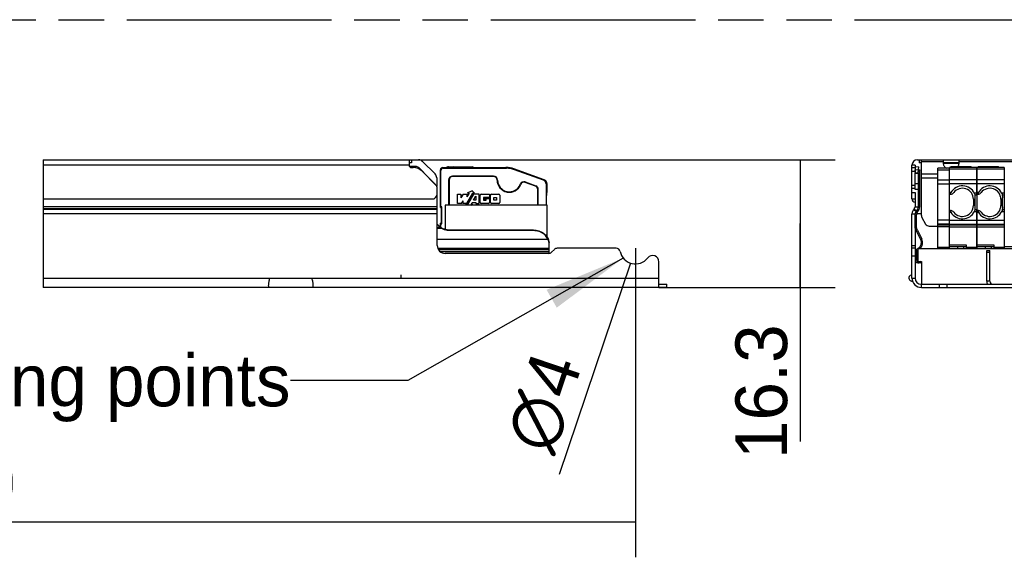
# Model space of a CAD drawing. Header units: millimetres. Extents: x 0 to 210, y 0 to 297.
# Tile 18 of 47: x 92 to 134, y 160 to 183. Entities that reach past the tile are written whole.
import ezdxf
from ezdxf.enums import TextEntityAlignment as Align

# ---------------------------------------------------------------- set-up
doc = ezdxf.new("R2010")
doc.units = ezdxf.units.MM
doc.header["$LTSCALE"] = 19.36
doc.linetypes.add('PHANTOM', pattern=[0.8, 0.45, -0.05, 0.1, -0.05, 0.1, -0.05])
doc.layers.get('0').update_dxf_attribs({"linetype": 'CONTINUOUS'})
for name, color, linetype in [('DEFAULT_3', 7, 'PHANTOM'), ('Z_DIM_2D', 7, 'CONTINUOUS'), ('Z_NOTICE', 7, 'CONTINUOUS')]:
    doc.layers.add(name, color=color, linetype=linetype)
doc.styles.get("Standard").update_dxf_attribs({"font": 'txt', "width": 0.7})
doc.styles.add('TEXTSTYLE_3', font='tridonic-metric-print-light.otf')
doc.styles.add('TEXTSTYLE_4', font='gdt', dxfattribs={"width": 0.7})
doc.dimstyles.new('DIMSTYLE_2', dxfattribs={"dimtxt": 2.2, "dimasz": 3.5, "dimexe": 1.5, "dimexo": 0, "dimgap": 0.55, "dimtad": 1, "dimdec": 4, "dimlfac": 3, "dimdsep": 46, "dimtxsty": 'TEXTSTYLE_3', "dimblk": '_FILLED', "dimblk1": '_FILLED', "dimblk2": '_FILLED', "dimcen": 0.09, "dimclrt": 5, "dimadec": 4, "dimazin": 2, "dimtp": 0.5, "dimtm": 0.5, "dimtfac": 1, "dimtdec": 4, "dimtofl": 0, "dimtmove": 0, "dimatfit": 3, "dimldrblk": '_FILLED', "dimfxl": 0, "dimtolj": 1, "dimarcsym": 0})
doc.dimstyles.new('DIMSTYLE_4', dxfattribs={"dimtxt": 2.2, "dimasz": 3.5, "dimexe": 1.5, "dimexo": 0, "dimgap": 0.55, "dimtad": 1, "dimdec": 4, "dimlfac": 3, "dimdsep": 46, "dimtxsty": 'TEXTSTYLE_3', "dimblk": '_FILLED', "dimblk1": '_FILLED', "dimblk2": '_FILLED', "dimcen": 0.09, "dimclrt": 5, "dimadec": 4, "dimazin": 2, "dimtp": 0.2, "dimtm": 0.2, "dimtfac": 1, "dimtdec": 4, "dimtofl": 0, "dimtmove": 0, "dimatfit": 3, "dimldrblk": '_FILLED', "dimfxl": 0, "dimtolj": 1, "dimarcsym": 0})
doc.dimstyles.new('DIMSTYLE_5', dxfattribs={"dimtxt": 2.2, "dimasz": 3.5, "dimexe": 1.5, "dimexo": 0, "dimtad": 1, "dimdec": 4, "dimlfac": 3, "dimdsep": 46, "dimtxsty": 'TEXTSTYLE_3', "dimblk": '_FILLED', "dimblk1": '_FILLED', "dimblk2": '_FILLED', "dimcen": 0.09, "dimclrt": 5, "dimadec": 4, "dimazin": 2, "dimtp": 0.1, "dimtm": 0.1, "dimtfac": 1, "dimtdec": 4, "dimtofl": 0, "dimtmove": 0, "dimatfit": 1, "dimldrblk": '_FILLED', "dimfxl": 0, "dimtolj": 1, "dimarcsym": 0})
doc.dimstyles.get("Standard").update_dxf_attribs({"dimtxt": 3.5, "dimasz": 3.5, "dimexe": 1.5, "dimexo": 0, "dimtad": 1, "dimdec": 4, "dimdsep": 46, "dimtxsty": 'Standard', "dimblk": '_FILLED', "dimblk1": '_FILLED', "dimblk2": '_FILLED', "dimcen": 0.09, "dimclrt": 5, "dimadec": 4, "dimazin": 2, "dimtol": 1, "dimtp": 0.0001, "dimtm": 0.0001, "dimtfac": 1, "dimtdec": 4, "dimtofl": 0, "dimtmove": 0, "dimatfit": 3, "dimldrblk": '_FILLED', "dimfxl": 0, "dimtolj": 1, "dimarcsym": 0})

# ---------------------------------------------------------------- blocks, each defined once
blk = doc.blocks.new('*D4')
at = {"layer": 'Z_DIM_2D', "color": 2, "linetype": 'Continuous', "transparency": 16777216}
for p, q in [((60.567, 172.957), (60.567, 159.812)), ((118.24, 172.957), (118.24, 159.812)), ((60.567, 161.312), (89.403, 161.312)), ((118.24, 161.312), (89.403, 161.312))]:
    blk.add_line(p, q, dxfattribs=at)
at = {"layer": 'Z_DIM_2D', "color": 5, "linetype": 'Continuous', "transparency": 16777216, "style": 'TEXTSTYLE_3'}
blk.add_text('350', height=2.2, dxfattribs=at).set_placement((89.403, 161.862), align=Align.CENTER)
blk = doc.blocks.new('_FILLED')
at = {"color": 0, "linetype": 'ByBlock'}
blk.add_solid([(0, 0), (-1, 0.125), (-1, -0.125)], dxfattribs=at)
blk = doc.blocks.new('_NONE')
blk = doc.blocks.new('*D6')
at = {"layer": 'Z_DIM_2D', "color": 2, "linetype": 'Continuous', "transparency": 16777216}
for p, q in [((108.606, 176.723), (126.747, 176.723)), ((125.247, 176.723), (125.247, 174.007)), ((125.247, 171.29), (125.247, 174.007)), ((125.247, 174.007), (125.247, 164.736)), ((119.24, 171.29), (126.747, 171.29))]:
    blk.add_line(p, q, dxfattribs=at)
at = {"layer": 'Z_DIM_2D', "color": 5, "linetype": 'Continuous', "transparency": 16777216, "style": 'TEXTSTYLE_3'}
blk.add_text('16.3', height=2.2, rotation=90, dxfattribs=at).set_placement((124.697, 169.719), align=Align.RIGHT)
blk = doc.blocks.new('*D9')
at = {"layer": 'Z_DIM_2D', "color": 2, "linetype": 'Continuous', "transparency": 16777216}
blk.add_line((118.027, 172.325), (114.992, 163.337), dxfattribs=at)
at = {"layer": 'Z_DIM_2D', "color": 5, "linetype": 'Continuous', "transparency": 16777216}
for s, style, p in [('4', 'TEXTSTYLE_3', (115.985, 167.996)), ('n', 'TEXTSTYLE_4', (115.409, 166.292))]:
    blk.add_text(s, height=2.2, rotation=71.3465, dxfattribs=dict(at, style=style)).set_placement(p, align=Align.RIGHT)

msp = doc.modelspace()

# ---------------------------------------------------------------- linework, layer by layer
at = {"color": 2, "linetype": 'Continuous'}
msp.add_line((93.027417, 176.723175), (93.027417, 171.289842), dxfattribs=at)
at = {"color": 7, "linetype": 'Continuous'}
for p, q in [((93.027417, 176.723175), (109.015007, 176.723175)), ((108.606428, 176.723175), (108.606428, 176.489842)), ((108.706428, 176.589842), (108.606428, 176.589842)), ((108.920879, 176.439842), (108.620164, 176.439842)), ((109.179998, 176.654833), (109.715705, 176.119126)), ((110.256428, 176.426508), (111.289761, 176.426508)), ((130.010305, 175.056508), (130.010305, 176.489842)), ((130.143638, 176.489842), (130.143638, 176.391125)), ((130.144653, 176.181205), (130.167281, 176.439842)), ((130.167281, 176.439842), (130.300107, 176.428221)), ((130.243638, 176.723175), (139.776972, 176.723175)), ((130.277479, 176.169584), (130.300107, 176.428221)), ((130.410305, 176.589842), (130.310305, 176.589842)), ((130.410305, 174.348309), (130.410305, 176.723175)), ((131.343638, 176.723175), (131.343638, 176.554833)), ((132.010305, 176.589842), (131.343638, 176.589842)), ((132.493638, 176.426508), (131.693638, 176.426508)), ((131.956037, 176.426508), (131.972124, 176.445297)), ((132.010305, 176.723175), (132.010305, 176.554833)), ((133.660305, 176.426508), (132.860305, 176.426508)), ((108.706428, 176.389842), (108.785514, 176.389842)), ((109.232719, 176.181205), (109.10169, 176.311736)), ((109.162638, 176.233632), (109.747849, 175.64842)), ((109.247534, 176.157964), (109.232719, 176.181205)), ((109.708797, 175.696701), (109.247534, 176.157964)), ((109.939761, 174.693175), (109.939761, 176.293175)), ((109.956428, 174.726508), (109.956428, 176.259842)), ((110.039761, 176.393175), (110.073095, 176.393175)), ((110.056428, 176.359842), (112.747375, 176.359842)), ((110.093095, 176.359842), (110.073095, 176.393175)), ((110.084408, 176.393175), (110.198904, 176.393175)), ((110.411422, 176.359842), (110.412816, 176.369432)), ((112.206428, 176.026508), (110.456428, 176.026508)), ((112.206428, 176.006678), (110.456428, 176.006678)), ((111.347282, 176.393175), (112.731134, 176.393175)), ((111.492301, 176.393175), (111.471125, 176.359842)), ((114.363117, 175.866287), (113.07127, 176.333551)), ((114.329914, 175.849677), (113.088288, 176.299936)), ((130.010305, 176.389842), (130.143638, 176.389842)), ((130.143638, 176.389842), (130.143638, 176.181205)), ((130.143638, 175.460998), (130.143638, 176.157964)), ((130.143638, 176.157964), (130.276972, 176.157964)), ((130.144653, 176.181205), (130.277479, 176.169584)), ((130.276972, 176.157964), (130.276972, 174.723175)), ((130.331109, 176.226307), (130.282736, 176.229672)), ((130.288998, 176.301248), (130.341171, 176.28759)), ((130.330305, 176.203175), (130.330305, 174.710087)), ((131.116972, 172.926508), (131.116972, 176.359842)), ((131.610305, 176.359842), (131.116972, 176.359842)), ((131.610305, 172.926508), (131.610305, 176.393175)), ((132.770305, 176.393175), (131.610305, 176.393175)), ((132.770305, 176.393175), (132.770305, 172.926508)), ((132.776972, 175.259842), (132.776972, 176.393175)), ((133.936972, 176.393175), (132.776972, 176.393175)), ((133.936972, 176.393175), (133.936972, 172.926508)), ((109.784047, 175.954135), (109.784047, 175.59803)), ((110.289761, 175.859842), (110.289761, 174.793175)), ((110.309592, 175.859842), (110.309592, 174.793175)), ((113.98982, 175.597339), (113.545365, 175.758514)), ((113.552126, 175.777157), (113.99658, 175.615981)), ((114.439761, 175.692994), (114.439761, 174.793175)), ((114.473095, 175.709558), (114.473095, 175.326508)), ((109.806428, 173.073175), (109.806428, 175.506999)), ((110.673095, 175.259842), (110.813095, 175.259842)), ((110.673095, 174.859842), (110.673095, 175.259842)), ((110.904035, 175.259842), (110.813095, 175.102329)), ((110.813095, 175.259842), (110.813095, 175.102329)), ((110.904035, 175.259842), (111.065693, 175.259842)), ((111.158069, 175.299842), (111.065693, 175.139842)), ((111.065693, 174.859842), (111.319727, 175.299842)), ((111.065693, 175.259842), (111.065693, 175.139842)), ((111.296633, 175.399842), (111.082182, 175.299842)), ((111.158069, 175.299842), (111.082182, 175.299842)), ((111.342821, 175.259842), (111.088787, 174.819842)), ((111.396633, 175.299842), (111.296633, 175.399842)), ((111.396633, 175.299842), (111.319727, 175.299842)), ((111.593095, 175.259842), (111.342821, 175.259842)), ((111.354368, 174.999842), (111.453095, 175.170841)), ((111.453095, 175.170841), (111.453095, 174.999842)), ((111.593095, 174.859842), (111.593095, 175.259842)), ((111.633095, 174.899842), (111.633095, 175.219842)), ((111.673095, 175.259842), (112.033095, 175.259842)), ((112.033095, 175.259842), (112.033095, 175.119842)), ((112.073095, 174.899842), (112.073095, 175.219842)), ((112.113095, 175.259842), (112.433095, 175.259842)), ((112.473095, 175.219842), (112.473095, 174.899842)), ((114.086597, 174.793175), (114.086597, 175.459299)), ((114.106428, 174.793175), (114.106428, 175.459299)), ((130.143638, 175.323175), (130.143638, 174.723175)), ((131.610305, 175.259842), (131.656155, 175.259842)), ((131.657417, 175.287313), (131.657735, 175.29316)), ((131.658117, 175.279369), (131.657417, 175.287313)), ((131.666235, 175.320279), (131.670125, 175.327489)), ((132.776972, 175.259842), (132.822822, 175.259842)), ((132.824083, 175.287313), (132.824402, 175.29316)), ((132.824783, 175.279369), (132.824083, 175.287313)), ((132.832901, 175.320279), (132.836791, 175.327489)), ((93.027417, 175.056508), (109.673095, 175.056508)), ((114.479361, 174.793175), (110.146028, 174.793175)), ((110.146028, 174.793175), (110.146028, 173.758432)), ((110.834753, 174.859842), (110.673095, 174.859842)), ((110.834753, 174.859842), (110.904035, 174.979842)), ((110.904035, 174.859842), (110.904035, 174.979842)), ((111.065693, 174.859842), (110.904035, 174.859842)), ((111.088787, 174.819842), (111.011881, 174.819842)), ((111.011881, 174.819842), (111.038548, 174.793175)), ((111.250445, 174.819842), (111.296633, 174.899842)), ((111.326332, 174.819842), (111.250445, 174.819842)), ((111.269145, 174.793175), (111.326332, 174.819842)), ((111.296633, 174.899842), (111.453095, 174.899842)), ((111.453095, 174.999842), (111.354368, 174.999842)), ((111.453095, 174.899842), (111.453095, 174.859842)), ((111.453095, 174.859842), (111.593095, 174.859842)), ((111.993095, 174.859842), (111.673095, 174.859842)), ((112.033095, 175.119842), (111.773095, 175.119842)), ((111.773095, 175.119842), (111.773095, 174.999842)), ((111.773095, 174.999842), (111.893095, 174.999842)), ((111.813095, 175.079842), (112.033095, 175.079842)), ((111.813095, 175.039842), (111.813095, 175.079842)), ((111.893095, 175.039842), (111.813095, 175.039842)), ((111.893095, 174.999842), (111.893095, 175.039842)), ((112.033095, 175.079842), (112.033095, 174.899842)), ((112.433095, 174.859842), (112.113095, 174.859842)), ((112.213095, 175.119842), (112.333095, 175.119842)), ((112.213095, 174.999842), (112.213095, 175.119842)), ((112.333095, 174.999842), (112.213095, 174.999842)), ((112.333095, 175.119842), (112.333095, 174.999842)), ((114.479361, 173.437168), (114.479361, 174.793175)), ((130.010305, 175.056508), (130.143638, 175.056508)), ((132.626972, 175.043175), (132.626972, 174.776508)), ((133.793638, 175.043175), (133.793638, 174.776508)), ((109.939761, 174.693175), (109.956428, 174.693175)), ((109.973095, 174.726508), (109.956428, 174.726508)), ((109.987222, 174.04708), (109.987222, 174.672604)), ((110.006428, 174.026508), (110.006428, 174.693175)), ((130.010305, 171.689842), (130.010305, 174.424156)), ((130.104586, 174.628894), (130.08841, 174.612718)), ((130.143638, 173.831177), (130.143638, 174.424156)), ((130.198867, 174.534613), (130.182691, 174.518437)), ((130.196972, 173.831177), (130.196972, 174.375402)), ((130.410305, 174.424156), (130.203005, 174.424156)), ((130.253293, 174.514581), (130.250701, 174.511802)), ((131.656155, 174.559842), (131.610305, 174.559842)), ((131.675659, 174.55811), (131.681124, 174.557961)), ((132.822822, 174.559842), (132.776972, 174.559842)), ((132.776972, 173.03544), (132.776972, 174.558973)), ((132.842325, 174.55811), (132.84779, 174.557961)), ((109.956428, 174.026508), (109.939761, 174.026508)), ((109.939761, 173.84814), (109.939761, 174.026508)), ((109.956428, 173.993175), (109.973095, 173.993175)), ((109.956428, 173.835248), (109.956428, 173.993175)), ((130.432634, 174.264976), (130.593133, 173.986984)), ((109.967875, 173.824649), (109.961691, 173.831177)), ((109.97426, 173.818119), (109.967875, 173.824649)), ((110.001847, 173.792805), (110.001847, 173.816419)), ((110.055185, 173.766753), (110.001847, 173.792805)), ((110.347245, 173.706322), (110.286565, 173.708818)), ((113.906428, 173.729935), (110.347245, 173.729935)), ((113.906428, 173.706322), (110.347245, 173.706322)), ((113.96325, 173.704131), (113.906428, 173.706322)), ((130.143638, 173.831177), (130.196972, 173.831177)), ((130.143638, 173.792805), (130.143638, 171.689842)), ((130.152596, 173.792805), (130.200417, 173.816419)), ((130.380518, 173.331237), (130.152596, 173.792805)), ((130.243122, 173.729935), (130.195301, 173.706322)), ((130.241889, 173.732432), (130.200417, 173.816419)), ((130.243122, 173.729935), (130.428339, 173.354851)), ((130.73747, 173.903651), (131.116972, 173.903651)), ((114.525112, 173.331237), (114.501695, 173.377677)), ((114.525112, 173.354851), (114.525112, 173.331237)), ((114.536629, 173.304955), (114.525112, 173.331237)), ((114.573095, 172.740932), (114.573095, 173.107586)), ((130.428339, 173.354851), (130.380518, 173.331237)), ((132.336972, 172.926508), (132.336972, 173.093175)), ((133.503638, 172.926508), (133.503638, 173.093175)), ((114.554059, 172.739842), (110.139761, 172.739842)), ((114.790946, 172.907693), (114.67191, 172.788657)), ((117.423265, 172.956508), (114.908797, 172.956508)), ((130.143638, 172.956508), (130.010305, 172.956508)), ((130.278606, 172.949242), (130.182037, 172.884488)), ((130.196972, 172.812506), (130.196972, 172.459842)), ((130.276972, 172.883932), (130.211741, 172.840191)), ((130.276972, 172.393175), (130.276972, 172.926508)), ((139.743638, 172.926508), (130.276972, 172.926508)), ((131.610305, 173.03544), (132.336972, 173.03544)), ((131.610305, 173.026508), (132.336972, 173.026508)), ((131.968638, 172.926508), (131.968638, 173.026508)), ((132.218638, 172.926508), (132.218638, 173.026508)), ((132.770305, 173.026508), (133.503638, 173.026508)), ((132.776972, 173.03544), (133.503638, 173.03544)), ((133.135305, 172.926508), (133.135305, 173.026508)), ((133.193638, 172.856508), (133.326972, 172.856508)), ((133.193638, 171.556508), (133.193638, 172.856508)), ((133.326972, 171.556508), (133.326972, 172.856508)), ((133.385305, 173.026508), (133.385305, 172.926508)), ((133.936972, 173.026508), (134.670305, 173.026508)), ((119.239761, 171.289842), (119.239761, 172.379158)), ((130.263638, 172.393175), (130.410305, 172.393175)), ((130.263638, 172.339842), (130.319793, 172.339842)), ((130.410305, 172.393175), (130.410305, 171.423175)), ((108.273095, 171.689842), (108.273095, 171.823175)), ((119.239761, 171.423175), (119.573095, 171.423175)), ((119.573095, 171.289842), (119.573095, 171.423175)), ((130.410305, 171.423175), (139.610305, 171.423175)), ((131.510305, 171.289842), (131.510305, 171.423175)), ((119.573095, 171.289842), (93.027417, 171.289842)), ((130.410305, 171.289842), (139.610305, 171.289842))]:
    msp.add_line(p, q, dxfattribs=at)
at = {"color": 9, "linetype": 'Continuous'}
for p, q in [((108.606428, 176.489842), (93.027417, 176.489842)), ((108.706428, 176.723175), (108.706428, 176.589842)), ((110.478789, 176.359842), (110.478789, 176.426508)), ((111.289761, 176.426508), (111.289761, 176.359842)), ((130.143638, 176.489842), (130.010305, 176.489842)), ((130.310305, 176.723175), (130.310305, 176.589842)), ((130.410305, 176.654833), (131.343638, 176.654833)), ((132.010305, 176.560552), (131.343638, 176.560552)), ((131.693638, 176.393175), (131.693638, 176.426508)), ((132.010305, 176.654833), (138.010305, 176.654833)), ((132.493638, 176.426508), (132.493638, 176.393175)), ((132.860305, 176.393175), (132.860305, 176.426508)), ((133.660305, 176.426508), (133.660305, 176.393175)), ((109.232719, 176.181205), (109.215064, 176.181205)), ((109.247534, 176.157964), (109.238306, 176.157964)), ((110.296396, 176.365652), (110.412816, 176.365652)), ((110.296396, 176.365652), (110.296396, 176.359842)), ((110.412816, 176.369432), (110.478789, 176.359842)), ((110.456428, 176.006678), (110.456428, 176.026508)), ((112.206428, 176.026508), (112.206428, 176.006678)), ((130.010305, 176.233632), (130.143638, 176.233632)), ((130.156073, 176.311736), (130.288899, 176.300115)), ((130.330305, 176.203175), (130.280418, 176.203175)), ((130.410305, 176.119126), (131.116972, 176.119126)), ((131.116972, 176.299936), (131.610305, 176.299936)), ((131.610305, 176.333551), (132.770305, 176.333551)), ((132.776972, 176.333551), (133.936972, 176.333551)), ((110.289761, 175.859842), (110.309592, 175.859842)), ((112.353264, 175.859842), (112.373095, 175.859842)), ((113.339754, 175.680317), (113.358262, 175.673196)), ((113.545365, 175.758514), (113.552126, 175.777157)), ((113.99658, 175.615981), (113.98982, 175.597339)), ((130.010305, 175.64842), (130.143638, 175.64842)), ((130.276972, 175.696701), (130.143638, 175.696701)), ((130.330305, 175.677099), (130.276972, 175.677099)), ((130.410305, 175.954135), (131.116972, 175.954135)), ((131.610305, 175.849677), (131.116972, 175.849677)), ((131.116972, 175.692994), (131.610305, 175.692994)), ((132.770305, 175.866287), (131.610305, 175.866287)), ((131.610305, 175.709558), (132.770305, 175.709558)), ((133.936972, 175.866287), (132.776972, 175.866287)), ((132.776972, 175.709558), (133.936972, 175.709558)), ((114.086597, 175.459299), (114.106428, 175.459299)), ((130.010305, 175.506999), (130.143638, 175.506999)), ((130.010305, 175.323175), (130.143638, 175.323175)), ((130.276972, 175.460998), (130.143638, 175.460998)), ((131.656155, 175.326508), (131.610305, 175.326508)), ((131.656155, 175.326508), (131.656155, 175.260324)), ((132.770305, 175.294793), (132.668044, 175.294793)), ((132.686894, 175.230635), (132.770305, 175.230635)), ((132.822822, 175.326508), (132.776972, 175.326508)), ((132.822822, 175.326508), (132.822822, 175.260324)), ((133.936972, 175.294793), (133.834711, 175.294793)), ((133.85356, 175.230635), (133.936972, 175.230635)), ((132.626972, 175.043175), (132.687175, 175.043175)), ((132.687175, 174.776508), (132.626972, 174.776508)), ((133.793638, 175.043175), (133.853842, 175.043175)), ((133.853842, 174.776508), (133.793638, 174.776508)), ((109.806428, 174.723175), (93.027417, 174.723175)), ((109.806428, 174.628894), (93.027417, 174.628894)), ((109.806428, 174.612718), (93.027417, 174.612718)), ((109.806428, 174.424156), (93.027417, 174.424156)), ((130.010305, 174.424156), (130.143638, 174.424156)), ((130.08841, 174.612718), (130.182691, 174.518437)), ((130.104586, 174.628894), (130.198867, 174.534613)), ((130.143638, 174.723175), (130.276972, 174.723175)), ((130.143638, 174.375402), (130.196972, 174.375402)), ((130.211695, 174.548175), (130.250701, 174.511802)), ((130.214287, 174.550954), (130.253293, 174.514581)), ((130.276972, 174.710087), (130.330305, 174.710087)), ((131.610305, 174.493175), (131.656155, 174.493175)), ((131.656155, 174.559842), (131.656155, 174.493175)), ((132.668044, 174.52489), (132.770305, 174.52489)), ((132.770305, 174.589049), (132.686894, 174.589049)), ((132.776972, 174.493175), (132.822822, 174.493175)), ((132.822822, 174.559842), (132.822822, 174.493175)), ((133.834711, 174.52489), (133.936972, 174.52489)), ((133.936972, 174.589049), (133.85356, 174.589049)), ((130.143638, 174.25928), (130.196972, 174.25928)), ((131.610305, 174.154396), (131.116972, 174.154396)), ((131.116972, 173.993409), (131.610305, 173.993409)), ((131.610305, 173.945966), (131.116972, 173.945966)), ((132.770305, 174.143713), (131.610305, 174.143713)), ((131.610305, 173.982725), (132.770305, 173.982725)), ((132.770305, 173.939748), (131.610305, 173.939748)), ((133.936972, 174.143713), (132.776972, 174.143713)), ((132.776972, 173.982725), (133.936972, 173.982725)), ((133.936972, 173.939748), (132.776972, 173.939748)), ((109.961691, 173.831177), (109.806428, 173.831177)), ((110.001847, 173.792805), (109.806428, 173.792805)), ((110.347245, 173.706322), (110.347245, 173.729935)), ((113.906428, 173.729935), (113.906428, 173.706322)), ((131.116972, 173.881571), (131.610305, 173.881571)), ((131.610305, 173.875353), (132.770305, 173.875353)), ((132.776972, 173.875353), (133.936972, 173.875353)), ((114.525112, 173.331237), (109.806428, 173.331237)), ((130.010305, 173.073175), (130.143638, 173.073175)), ((130.448278, 173.09144), (130.397448, 173.107586)), ((132.336972, 173.093175), (131.610305, 173.093175)), ((133.503638, 173.093175), (132.776972, 173.093175)), ((114.573095, 172.949242), (109.830879, 172.949242)), ((114.573095, 172.884488), (109.865584, 172.884488)), ((114.573095, 172.812506), (109.932005, 172.812506)), ((130.143638, 172.812506), (130.196972, 172.812506)), ((130.182037, 172.884488), (130.211741, 172.840191)), ((130.278606, 172.949242), (130.29385, 172.926508)), ((131.610305, 172.993175), (131.116972, 172.993175)), ((132.770305, 172.993175), (132.336972, 172.993175)), ((133.193638, 172.789842), (133.326972, 172.789842)), ((133.936972, 172.993175), (133.503638, 172.993175)), ((130.143638, 172.623175), (130.010305, 172.623175)), ((130.143638, 172.459842), (130.196972, 172.459842)), ((130.263638, 172.339842), (130.263638, 172.393175)), ((130.319793, 172.339842), (130.319793, 172.393175)), ((93.027417, 171.689842), (119.239761, 171.689842)), ((130.010305, 171.689842), (130.143638, 171.689842)), ((130.410305, 171.289842), (130.410305, 171.423175)), ((131.176972, 171.289842), (131.176972, 171.423175)), ((133.326972, 171.556508), (133.193638, 171.556508))]:
    msp.add_line(p, q, dxfattribs=at)
at = {"color": 7, "linetype": 'Continuous'}
for points in [[(109.10169, 176.311736), (109.074657, 176.3372), (109.046332, 176.361055), (109.016671, 176.383333), (108.985812, 176.403934), (108.953897, 176.422759), (108.920879, 176.439842)], [(131.343638, 176.554833), (131.34613, 176.52622), (131.353324, 176.498426), (131.365324, 176.471259), (131.38182, 176.445297), (131.402665, 176.42095), (131.427468, 176.398534), (131.455948, 176.378422), (131.487617, 176.360854), (131.489989, 176.359842)], [(131.972124, 176.445297), (131.988619, 176.471259), (132.000619, 176.498426), (132.007813, 176.52622), (132.010305, 176.554833)], [(131.657735, 175.29316), (131.658769, 175.299432), (131.66055, 175.30617), (131.66305, 175.313184), (131.666235, 175.320279)], [(131.681124, 175.261722), (131.674085, 175.261819), (131.668231, 175.26365), (131.663579, 175.267419), (131.660188, 175.272782), (131.658117, 175.279369)], [(132.668044, 175.294793), (132.673122, 175.283759), (132.67742, 175.272761), (132.680931, 175.261813), (132.683673, 175.25107), (132.685663, 175.240676), (132.686894, 175.230635)], [(132.686894, 175.230635), (132.689323, 175.199118), (132.690818, 175.167586), (132.691396, 175.136073), (132.691004, 175.104747), (132.689592, 175.073772), (132.687175, 175.043175)], [(132.824402, 175.29316), (132.825436, 175.299432), (132.827216, 175.30617), (132.829717, 175.313184), (132.832901, 175.320279)], [(132.84779, 175.261722), (132.840752, 175.261819), (132.834898, 175.26365), (132.830246, 175.267419), (132.826854, 175.272782), (132.824783, 175.279369)], [(133.834711, 175.294793), (133.839789, 175.283759), (133.844086, 175.272761), (133.847598, 175.261813), (133.85034, 175.25107), (133.852329, 175.240676), (133.85356, 175.230635)], [(133.85356, 175.230635), (133.85599, 175.199118), (133.857485, 175.167586), (133.858063, 175.136073), (133.857671, 175.104747), (133.856258, 175.073772), (133.853842, 175.043175)], [(132.687175, 174.776508), (132.689597, 174.74593), (132.691012, 174.714968), (132.691404, 174.683649), (132.690824, 174.652135), (132.689327, 174.620589), (132.686894, 174.589049)], [(133.853842, 174.776508), (133.856264, 174.74593), (133.857679, 174.714968), (133.85807, 174.683649), (133.857491, 174.652135), (133.855993, 174.620589), (133.85356, 174.589049)], [(131.657414, 174.532459), (131.657831, 174.538478), (131.659007, 174.543778), (131.660917, 174.548395), (131.663547, 174.552218), (131.666871, 174.555206), (131.670902, 174.557224), (131.675659, 174.55811)], [(131.670125, 174.492195), (131.666237, 174.499397), (131.663053, 174.506493), (131.660549, 174.513512), (131.658765, 174.520267), (131.657731, 174.526569), (131.657414, 174.532459)], [(132.686894, 174.589049), (132.685674, 174.578986), (132.683686, 174.568586), (132.680931, 174.557855), (132.677407, 174.546923), (132.673111, 174.535929), (132.668044, 174.52489)], [(132.824081, 174.532459), (132.824497, 174.538478), (132.825673, 174.543778), (132.827584, 174.548395), (132.830214, 174.552218), (132.833537, 174.555206), (132.837568, 174.557224), (132.842325, 174.55811)], [(132.836791, 174.492195), (132.832904, 174.499397), (132.829719, 174.506493), (132.827215, 174.513512), (132.825431, 174.520267), (132.824397, 174.526569), (132.824081, 174.532459)], [(133.85356, 174.589049), (133.85234, 174.578986), (133.850353, 174.568586), (133.847598, 174.557855), (133.844074, 174.546923), (133.839778, 174.535929), (133.834711, 174.52489)], [(110.001847, 173.816419), (109.99483, 173.818704), (109.987943, 173.821078), (109.981186, 173.823528), (109.974559, 173.826039), (109.968061, 173.828593), (109.961691, 173.831177)], [(110.001847, 173.792805), (109.994632, 173.798923), (109.987629, 173.805208), (109.980841, 173.811622), (109.97426, 173.818119)], [(110.347245, 173.729935), (110.286565, 173.732432), (110.226875, 173.73976), (110.167938, 173.751978), (110.110469, 173.768907), (110.055185, 173.790367), (110.001847, 173.816419)], [(110.286565, 173.708818), (110.226875, 173.716146), (110.167938, 173.728364), (110.110469, 173.745293), (110.055185, 173.766753)], [(113.906428, 173.729935), (113.96325, 173.727745), (114.019227, 173.721317), (114.074547, 173.710606), (114.128645, 173.695751), (114.181144, 173.676812), (114.231674, 173.65397), (114.279843, 173.627352), (114.325336, 173.597185), (114.367798, 173.563649), (114.406958, 173.527017), (114.442496, 173.487519), (114.474196, 173.445465), (114.501695, 173.401291), (114.525112, 173.354851)], [(114.501695, 173.377677), (114.474196, 173.421852), (114.442496, 173.463905), (114.406958, 173.503404), (114.367798, 173.540035), (114.325336, 173.573571), (114.279843, 173.603738), (114.231674, 173.630356), (114.181144, 173.653198), (114.128645, 173.672137), (114.074547, 173.686992), (114.019227, 173.697703), (113.96325, 173.704131)], [(114.525112, 173.354851), (114.536615, 173.323935), (114.546509, 173.291773), (114.554776, 173.258625), (114.561465, 173.224873), (114.566646, 173.191738)], [(114.5656, 173.198409), (114.56151, 173.220656), (114.554814, 173.249383), (114.546535, 173.277601), (114.536629, 173.304955)], [(114.573095, 173.107586), (114.572419, 173.134901), (114.570263, 173.163015), (114.566646, 173.191738)]]:
    msp.add_lwpolyline(points, dxfattribs=at)
at = {"color": 9, "linetype": 'Continuous'}
for points in [[(110.296396, 176.365652), (110.29544, 176.375405), (110.293628, 176.384815), (110.290997, 176.393678), (110.287608, 176.401796), (110.283533, 176.408993), (110.278863, 176.415111), (110.273701, 176.420014), (110.268158, 176.423595), (110.262358, 176.425776), (110.256428, 176.426508)], [(110.189761, 176.359842), (110.190593, 176.360985), (110.193067, 176.362099), (110.197122, 176.363158), (110.202657, 176.364133), (110.209533, 176.365002), (110.21758, 176.365741), (110.226596, 176.366334), (110.236357, 176.366765), (110.246618, 176.367022), (110.257124, 176.367101), (110.267612, 176.366999), (110.277821, 176.366717), (110.287497, 176.366265), (110.296396, 176.365652)], [(102.658183, 171.289842), (102.650534, 171.291825), (102.644091, 171.297691), (102.63884, 171.307273), (102.634818, 171.320416), (102.632063, 171.336935), (102.63055, 171.356723), (102.630248, 171.379739), (102.631211, 171.405731), (102.633512, 171.434435), (102.637063, 171.465623), (102.6418, 171.499007), (102.647724, 171.534377), (102.654832, 171.571535), (102.663073, 171.610089), (102.672393, 171.64965), (102.68281, 171.689842)], [(104.46338, 171.689842), (104.473796, 171.649652), (104.483115, 171.610092), (104.491357, 171.57154), (104.498464, 171.534382), (104.504389, 171.499012), (104.509126, 171.465628), (104.512677, 171.434441), (104.514978, 171.405737), (104.515942, 171.379744), (104.515641, 171.356727), (104.514127, 171.336938), (104.511372, 171.320418), (104.507349, 171.307274), (104.502098, 171.297691), (104.495655, 171.291825), (104.488007, 171.289842)]]:
    msp.add_lwpolyline(points, dxfattribs=at)
at = {"color": 7, "linetype": 'Continuous'}
for centre, radius, start, end in [((108.706428, 176.489842), 0.1, 180, 270), ((109.015007, 176.489842), 0.233333, 45, 90), ((110.256428, 176.359842), 0.066667, 90, 180), ((110.478789, 176.359842), 0.066667, 90, 171.7285886), ((111.289761, 176.359842), 0.066667, 0, 90), ((130.243638, 176.489842), 0.233333, 90, 180), ((131.693638, 176.359842), 0.066667, 90, 149.9050692), ((132.493638, 176.359842), 0.066667, 30.0949308, 90), ((132.860305, 176.359842), 0.066667, 90, 149.9050692), ((133.660305, 176.359842), 0.066667, 30.0949308, 90), ((108.785514, 175.856508), 0.533333, 45, 90), ((109.550714, 175.954135), 0.233333, 0, 45), ((110.039761, 176.293175), 0.1, 90, 180), ((110.056428, 176.259842), 0.1, 90, 180), ((110.456428, 175.859842), 0.166667, 90, 180), ((110.456428, 175.859842), 0.146836, 90, 180), ((112.206428, 175.859842), 0.166667, 0, 90), ((112.206428, 175.859842), 0.146836, 0, 90), ((112.731134, 175.393175), 1, 70.1148349, 90), ((112.747375, 175.359842), 1, 70.0674634, 90), ((130.410305, 176.157964), 0.266667, 175, 180), ((130.410305, 176.157964), 0.133333, 175, 180), ((130.663638, 176.203175), 0.333333, 165.3303706, 180), ((109.473095, 175.460998), 0.333333, 39.6242149, 45), ((109.606428, 175.506999), 0.2, 0, 45), ((112.873095, 175.859842), 0.519831, 180, 338.9581205), ((112.873095, 175.859842), 0.5, 180, 338.9581205), ((113.495307, 175.620475), 0.166667, 70.0674634, 158.9581205), ((113.495307, 175.620475), 0.146836, 70.0674634, 158.9581205), ((113.939761, 175.459299), 0.146836, 0, 70.0674634), ((113.939761, 175.459299), 0.166667, 0, 70.0674634), ((114.273095, 175.692994), 0.166667, 0, 70.0674634), ((114.306428, 175.709558), 0.166667, 0, 70.1148349), ((132.160305, 175.043175), 0.566667, 26.3614402, 149.88546), ((133.326972, 175.043175), 0.566667, 26.3614402, 149.88546), ((109.473095, 175.323175), 0.333333, 306.8698976, 359.9999837), ((111.673095, 175.219842), 0.04, 90, 180), ((112.113095, 175.219842), 0.04, 90, 180), ((112.433095, 175.219842), 0.04, 0, 90), ((115.229365, 174.909842), 0.833333, 157.3592633, 161.3856886), ((114.406428, 175.326508), 0.066667, 300, 360), ((114.306428, 175.294793), 0.166667, 337.3592633, 360), ((131.656155, 175.426508), 0.166667, 270, 322.7522191), ((132.160305, 175.043175), 0.466667, 0, 142.7522191), ((132.822822, 175.426508), 0.166667, 270, 322.7522191), ((133.326972, 175.043175), 0.466667, 0, 142.7522191), ((111.673095, 174.899842), 0.04, 180, 270), ((111.993095, 174.899842), 0.04, 270, 360), ((112.113095, 174.899842), 0.04, 180, 270), ((112.433095, 174.899842), 0.04, 270, 360), ((130.143638, 175.056508), 0.133333, 180, 270), ((132.160305, 174.776508), 0.466667, 217.2477809, 360), ((133.326972, 174.776508), 0.466667, 217.2477809, 360), ((109.956428, 174.659842), 0.033333, 22.5073001, 90), ((109.973095, 174.693175), 0.033333, 0, 90), ((130.276972, 174.424156), 0.266667, 135, 180), ((130.010305, 174.723175), 0.133333, 315, 360), ((130.276972, 174.424156), 0.133333, 135, 180), ((130.396972, 174.375402), 0.253333, 144.1649786, 165.6685959), ((130.396972, 174.375402), 0.2, 137, 180), ((130.010305, 174.723175), 0.266667, 315, 360), ((130.043638, 174.710087), 0.286667, 317, 360), ((130.576972, 174.348309), 0.166667, 180, 210), ((132.160305, 174.776508), 0.566667, 210.11454, 333.6385598), ((131.656155, 174.393175), 0.166667, 37.2477809, 81.3841668), ((133.326972, 174.776508), 0.566667, 210.11454, 333.6385598), ((132.822822, 174.393175), 0.166667, 37.2477809, 81.3841668), ((110.347245, 174.375045), 0.666667, 215.7840941, 234.6667321), ((109.956428, 174.059842), 0.033333, 270, 337.4926994), ((109.973095, 174.026508), 0.033333, 270, 360), ((130.73747, 174.070317), 0.166667, 210, 270), ((130.230305, 173.831177), 0.086667, 180, 206.280126), ((130.230305, 173.831177), 0.033333, 180, 206.280126), ((110.139761, 173.073175), 0.333333, 180, 270), ((130.111526, 173.198409), 0.3, 303.8439284, 26.280126), ((130.111526, 173.198409), 0.353333, 309.6883068, 26.280126), ((114.554059, 172.906508), 0.166667, 270, 315), ((114.908797, 172.789842), 0.166667, 90, 135), ((117.423265, 172.789842), 0.166667, 11.536959, 90), ((118.239761, 172.956508), 0.666667, 191.536959, 321.7867893), ((130.230305, 172.812506), 0.086667, 123.8439284, 151.9219642), ((130.230305, 172.812506), 0.033333, 123.8439284, 180), ((118.973095, 172.379158), 0.266667, 0, 141.7867893), ((130.263638, 172.459842), 0.12, 180, 270), ((130.263638, 172.459842), 0.066667, 180, 270), ((130.319793, 172.173175), 0.166667, 57.1071817, 90), ((130.319793, 172.173175), 0.22, 65.7061792, 77.8102759), ((130.010305, 171.689842), 0.133333, 90, 279.6308045), ((130.410305, 171.689842), 0.4, 180, 270), ((130.410305, 171.689842), 0.266667, 180, 270), ((133.460305, 171.556508), 0.266667, 180, 210.0399249), ((133.460305, 171.556508), 0.133333, 180, 270)]:
    msp.add_arc(centre, radius, start, end, dxfattribs=at)
at = {"color": 9, "linetype": 'Continuous'}
for centre, start, end in [((131.656155, 175.426508), 270, 278.0299731), ((132.822822, 175.426508), 270, 278.0299731), ((131.656155, 174.393175), 81.9700269, 90), ((132.822822, 174.393175), 81.9700269, 90)]:
    msp.add_arc(centre, 0.1, start, end, dxfattribs=at)
at = {"color": 7, "linetype": 'Continuous'}
for centre in [(133.180734, 174.909842), (134.3474, 174.909842)]:
    msp.add_ellipse(centre, major_axis=(0, 0.833333), ratio=0.6, start_param=7.693290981, end_param=8.014672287, dxfattribs=at)
at = {"layer": 'DEFAULT_3', "color": 7, "linetype": 'PHANTOM'}
msp.add_line((50.128636, 182.68), (150.128636, 182.68), dxfattribs=at)

# ---------------------------------------------------------------- texts
at = {"layer": 'Z_NOTICE', "color": 5, "linetype": 'Continuous', "style": 'TEXTSTYLE_3'}
msp.add_text('lateral fixing points', height=2.2, dxfattribs=at).set_placement((103.559969, 166.23483), align=Align.RIGHT)

# ---------------------------------------------------------------- dimensions: what is measured, and where the dimension line sits
at = {"layer": 'Z_DIM_2D', "color": 2, "linetype": 'Continuous'}
dim = msp.add_linear_dim(base=(125.24691, 171.289842), p1=(108.606428, 176.723175), p2=(119.239761, 171.289842), angle=270, dimstyle='DIMSTYLE_4', override={"dimblk1": 'NONE', "dimblk2": 'NONE', "dimsah": 1}, dxfattribs=at)
dim.commit()
dim.dimension.update_dxf_attribs({"geometry": '*D6', "text_midpoint": (125.24691, 167.20465), "dimtype": 160})
dim = msp.add_diameter_dim_2p(p1=(118.026532, 172.324862), p2=(118.452991, 173.588155), text='%%c<>', dimstyle='DIMSTYLE_5', override={"dimpost": '<>', "dimblk1": 'NONE', "dimblk2": 'NONE', "dimsah": 1}, dxfattribs=at)
dim.commit()
dim.dimension.update_dxf_attribs({"geometry": '*D9', "text_midpoint": (114.185722, 166.106045), "dimtype": 163})
dim = msp.add_linear_dim(base=(118.239761, 161.311553), p1=(60.566695, 172.956508), p2=(118.239761, 172.956508), dimstyle='DIMSTYLE_2', override={"dimblk1": 'NONE', "dimblk2": 'NONE', "dimsah": 1}, dxfattribs=at)
dim.commit()
dim.dimension.update_dxf_attribs({"geometry": '*D4', "text_midpoint": (89.376922, 161.311553), "dimtype": 160})

# ---------------------------------------------------------------- leaders
at = {"layer": 'Z_NOTICE', "color": 2, "linetype": 'Continuous'}
msp.add_leader([(117.719309, 172.539918), (108.559969, 167.33483), (103.559969, 167.33483)], dimstyle='Standard', override={"dimtad": 0}, dxfattribs=at)

doc.saveas('drawing.dxf')
